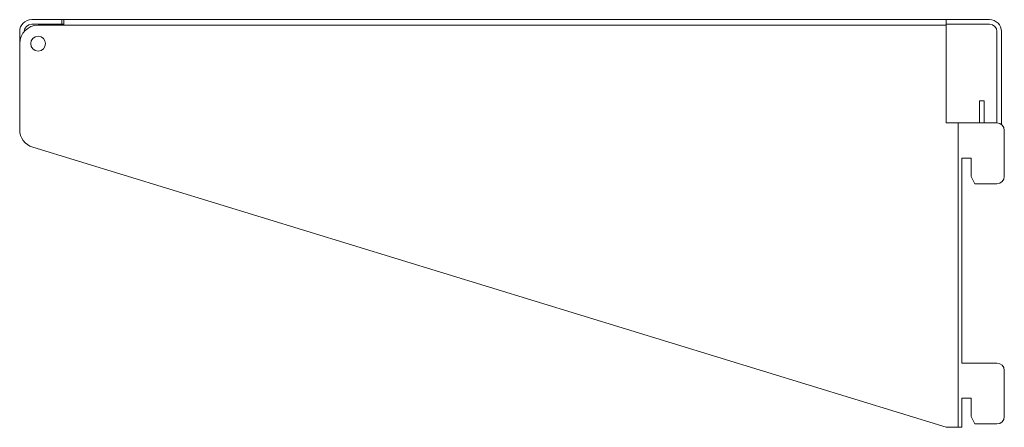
# Model space of a CAD drawing. Header units: millimetres. Extents: x -656 to -389, y -339 to -229.
import ezdxf

# ---------------------------------------------------------------- set-up
doc = ezdxf.new("R2010")
doc.units = ezdxf.units.MM

msp = doc.modelspace()

# ---------------------------------------------------------------- linework, layer by layer
at = {"color": 0, "linetype": 'Continuous', "lineweight": 0}
for p, q in [((-644.62, -228.91), (-652.75, -228.91)), ((-644, -228.91), (-644.62, -228.91)), ((-644.62, -230.16), (-644.62, -228.91)), ((-644, -228.91), (-405, -228.91)), ((-644, -228.91), (-644, -230.41)), ((-393.25, -228.91), (-405, -228.91)), ((-405, -230.41), (-405, -228.91)), ((-652.75, -230.16), (-644.62, -230.16)), ((-405, -230.41), (-651, -230.41)), ((-644.62, -230.16), (-644, -230.16)), ((-393.25, -230.16), (-405, -230.16)), ((-405, -256.91), (-405, -230.41)), ((-656, -232.16), (-656, -235.41)), ((-391.25, -256.91), (-391.25, -232.16)), ((-390, -257.36), (-390, -232.16)), ((-656, -235.41), (-656, -258.72)), ((-394.75, -250.91), (-396, -250.91)), ((-396, -256.91), (-396, -250.91)), ((-394.75, -250.91), (-394.75, -256.91)), ((-403.78, -256.91), (-405, -256.91)), ((-403.78, -256.91), (-401.78, -256.91)), ((-401.78, -339.41), (-401.78, -256.91)), ((-401.28, -256.91), (-401.78, -256.91)), ((-391.26, -256.91), (-401.28, -256.91)), ((-389.26, -271.41), (-389.26, -258.91)), ((-652.46, -263.5), (-405, -339.41)), ((-400.76, -322.01), (-400.76, -266.41)), ((-400.76, -266.41), (-398.26, -266.41)), ((-398.26, -266.41), (-398.26, -271.41)), ((-398.26, -271.41), (-397.26, -273.41)), ((-397.26, -273.41), (-391.26, -273.41)), ((-391.26, -322.01), (-400.76, -322.01)), ((-389.26, -336.51), (-389.26, -324.01)), ((-400.76, -339.41), (-400.76, -331.51)), ((-400.76, -331.51), (-398.26, -331.51)), ((-398.26, -331.51), (-398.26, -336.51)), ((-398.26, -336.51), (-397.26, -338.51)), ((-397.26, -338.51), (-391.26, -338.51)), ((-405, -339.41), (-403.78, -339.41)), ((-401.78, -339.41), (-403.78, -339.41)), ((-401.78, -339.41), (-401.28, -339.41)), ((-401.28, -339.41), (-400.76, -339.41))]:
    msp.add_line(p, q, dxfattribs=at)
at = {"color": 0, "linetype": 'Continuous', "lineweight": 0, "extrusion": (0, 0, -1)}
for centre, radius, start, end in [((652.75, -232.16), 3.25, 0, 90), ((393.25, -232.16), 3.25, 90, 180), ((652.75, -232.16), 2, 1.666, 90), ((393.25, -232.16), 2, 90, 180)]:
    msp.add_arc(centre, radius, start, end, dxfattribs=at)
at = {"color": 0, "linetype": 'Continuous', "lineweight": 0}
for centre, radius, start, end in [((-651, -235.41), 5, 90, 180), ((-651, -235.41), 2, 0, 180), ((-651, -235.41), 2, 180, 0), ((-651, -258.72), 5, 180, 252.9454), ((-391.26, -258.91), 2, 0, 90), ((-391.26, -271.41), 2, 270, 0), ((-391.26, -324.01), 2, 0, 90), ((-391.26, -336.51), 2, 270, 0)]:
    msp.add_arc(centre, radius, start, end, dxfattribs=at)

doc.saveas('drawing.dxf')
